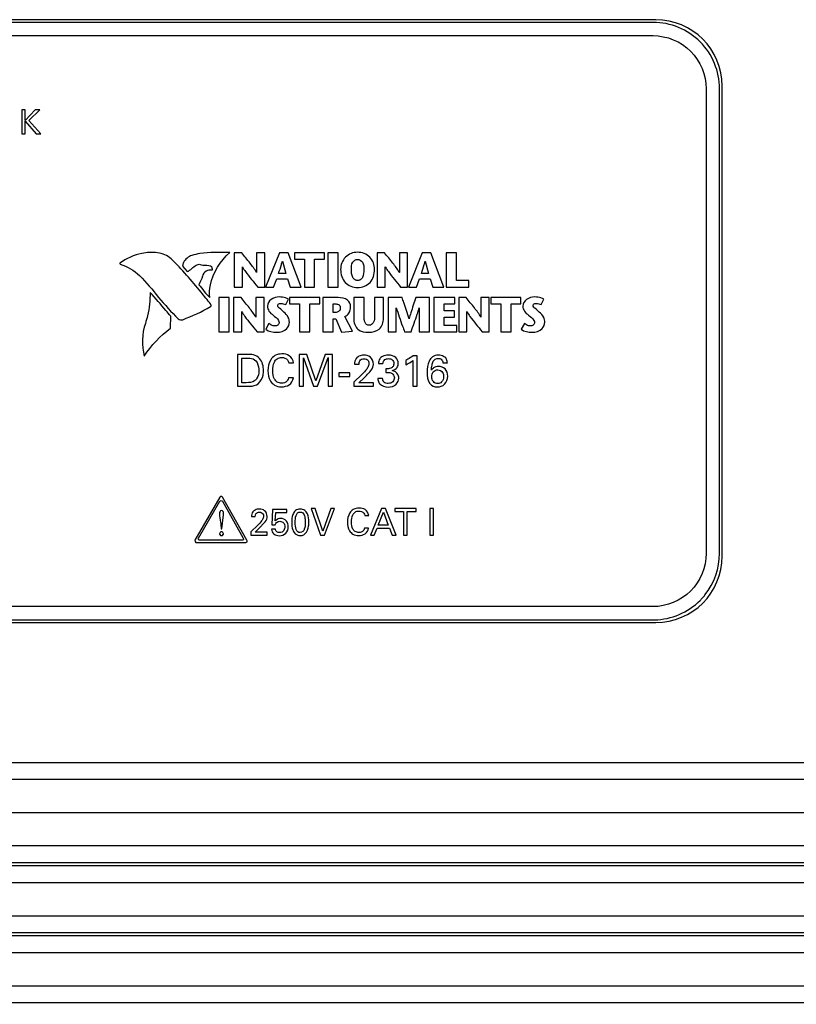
# Model space of a CAD drawing. Header units: inches. Extents: x 0 to 34, y 0 to 22.
# Tile 101 of 124: x 18.4 to 19.9, y 13.2 to 15. Entities that reach past the tile are written whole.
import ezdxf

# ---------------------------------------------------------------- set-up
doc = ezdxf.new("R2010")
doc.units = ezdxf.units.IN
doc.header["$LTSCALE"] = 1.87
doc.header["$MEASUREMENT"] = 0
doc.layers.get('0').update_dxf_attribs({"linetype": 'CONTINUOUS'})
doc.layers.add('02___PRT_ALL_AXES', color=7, linetype='CONTINUOUS')
doc.layers.add('DIMENSIONS', color=7, linetype='CONTINUOUS')
doc.styles.get("Standard").update_dxf_attribs({"font": 'txt', "width": 0.8})
doc.dimstyles.new('DIMSTYLE_1', dxfattribs={"dimtxt": 0.125, "dimasz": 0.18, "dimexe": 0.125, "dimexo": 0.0625, "dimgap": 0.0625, "dimtad": 0, "dimtih": 1, "dimtoh": 1, "dimdec": 3, "dimlfac": 2, "dimzin": 4, "dimdsep": 46, "dimtxsty": 'STANDARD', "dimblk": '_FILLED', "dimblk1": '_FILLED', "dimblk2": '_FILLED', "dimcen": 0.09, "dimadec": 0, "dimazin": 0, "dimtp": 0.001, "dimtm": 0.001, "dimtfac": 1, "dimtdec": 3, "dimtofl": 0, "dimtmove": 0, "dimatfit": 3, "dimldrblk": '_FILLED', "dimfxl": 1, "dimtolj": 1, "dimtzin": 4, "dimarcsym": 0})

# ---------------------------------------------------------------- blocks, each defined once
blk = doc.blocks.new('_FILLED')
at = {"color": 0, "linetype": 'BYBLOCK'}
blk.add_solid([(0, 0), (-1, 0.174), (-1, -0.174)], dxfattribs=at)
blk = doc.blocks.new('*D19')
at = {"layer": 'DIMENSIONS', "color": 2, "linetype": 'CONTINUOUS'}
for p, q in [((17.462, 13.9502), (17.462, 11.4252)), ((22.637, 12.2692), (22.637, 11.4252)), ((17.462, 11.5502), (19.587, 11.5502)), ((22.637, 11.5502), (20.512, 11.5502))]:
    blk.add_line(p, q, dxfattribs=at)
at = {"layer": 'DIMENSIONS', "color": 2, "linetype": 'CONTINUOUS', "xscale": 0.18, "yscale": 0.18, "zscale": 0.18, "rotation": 180}
blk.add_blockref('_FILLED', (17.462, 11.5502), dxfattribs=at)
at = {"layer": 'DIMENSIONS', "color": 2, "linetype": 'CONTINUOUS', "xscale": 0.18, "yscale": 0.18, "zscale": 0.18}
blk.add_blockref('_FILLED', (22.637, 11.5502), dxfattribs=at)
at = {"layer": 'DIMENSIONS', "color": 2, "linetype": 'CONTINUOUS', "insert": (19.9495, 11.6127), "char_height": 0.125, "width": 0.8, "attachment_point": 2, "line_spacing_factor": 0.9}
blk.add_mtext('10.350\\P[262.89]', dxfattribs=at)

msp = doc.modelspace()

# ---------------------------------------------------------------- linework, layer by layer
at = {"color": 7, "linetype": 'CONTINUOUS'}
for p, q in [((19.58705, 15.0377), (17.08705, 15.0377)), ((17.08704, 15.01269), (19.58705, 15.01269)), ((19.68705, 14.91269), (19.68705, 14.03768)), ((19.71205, 14.0377), (19.71205, 14.9127)), ((18.39888, 14.87286), (18.39888, 14.82773)), ((18.40507, 14.87286), (18.39888, 14.87286)), ((18.42389, 14.87286), (18.40507, 14.85311)), ((18.40507, 14.85311), (18.40507, 14.87286)), ((18.41226, 14.85267), (18.43246, 14.87286)), ((18.43246, 14.87286), (18.42389, 14.87286)), ((18.40507, 14.82773), (18.40507, 14.85167)), ((18.40507, 14.85167), (18.42589, 14.82773)), ((18.43464, 14.82773), (18.41226, 14.85267)), ((18.39888, 14.82773), (18.40507, 14.82773)), ((18.42589, 14.82773), (18.43464, 14.82773)), ((18.81275, 14.60377), (18.7987, 14.60377)), ((18.7987, 14.60377), (18.7987, 14.53944)), ((18.85594, 14.60377), (18.84069, 14.60377)), ((18.84069, 14.60377), (18.84069, 14.56664)), ((18.85594, 14.53944), (18.85594, 14.60377)), ((18.8837, 14.60377), (18.85751, 14.53944)), ((18.89997, 14.60377), (18.8837, 14.60377)), ((18.92441, 14.53944), (18.89997, 14.60377)), ((18.96853, 14.60377), (18.91201, 14.60377)), ((18.91201, 14.60377), (18.91201, 14.59173)), ((18.91201, 14.59173), (18.93058, 14.59173)), ((18.93058, 14.59173), (18.93058, 14.53944)), ((18.94996, 14.59173), (18.96853, 14.59173)), ((18.94996, 14.53944), (18.94996, 14.59173)), ((18.96853, 14.59173), (18.96853, 14.60377)), ((18.99416, 14.60377), (18.97479, 14.60377)), ((18.97479, 14.60377), (18.97479, 14.53944)), ((18.99416, 14.53944), (18.99416, 14.60377)), ((19.08157, 14.60377), (19.0675, 14.60377)), ((19.0675, 14.60377), (19.0675, 14.53944)), ((19.12475, 14.60377), (19.10949, 14.60377)), ((19.10949, 14.60377), (19.10949, 14.56664)), ((19.12475, 14.53944), (19.12475, 14.60377)), ((19.15249, 14.60377), (19.12631, 14.53944)), ((19.16875, 14.60377), (19.15249, 14.60377)), ((19.19322, 14.53944), (19.16875, 14.60377)), ((19.21693, 14.60377), (19.19752, 14.60377)), ((19.19752, 14.60377), (19.19752, 14.53944)), ((19.21693, 14.55147), (19.21693, 14.60377)), ((18.70151, 14.57871), (18.71005, 14.56857)), ((18.81395, 14.53944), (18.81395, 14.57739)), ((18.88934, 14.58824), (18.89565, 14.56498)), ((19.08275, 14.53944), (19.08275, 14.57739)), ((19.15813, 14.58824), (19.16442, 14.56498)), ((18.87269, 14.53944), (18.87883, 14.55478)), ((18.87883, 14.55478), (18.89877, 14.55478)), ((18.89565, 14.56498), (18.88214, 14.56498)), ((18.89877, 14.55478), (18.90383, 14.53944)), ((19.14148, 14.53944), (19.14762, 14.55478)), ((19.14762, 14.55478), (19.16756, 14.55478)), ((19.16442, 14.56498), (19.15093, 14.56498)), ((19.16756, 14.55478), (19.17263, 14.53944)), ((18.7987, 14.53944), (18.81395, 14.53944)), ((18.84299, 14.53944), (18.85594, 14.53944)), ((18.85751, 14.53944), (18.87269, 14.53944)), ((18.90383, 14.53944), (18.92441, 14.53944)), ((18.93058, 14.53944), (18.94996, 14.53944)), ((18.97479, 14.53944), (18.99416, 14.53944)), ((19.0675, 14.53944), (19.08275, 14.53944)), ((19.1118, 14.53944), (19.12475, 14.53944)), ((19.12631, 14.53944), (19.14148, 14.53944)), ((19.17263, 14.53944), (19.19322, 14.53944)), ((19.19752, 14.53944), (19.24045, 14.53944)), ((19.24045, 14.55147), (19.21693, 14.55147)), ((19.24045, 14.53944), (19.24045, 14.55147)), ((18.78914, 14.51953), (18.76974, 14.51953)), ((18.76974, 14.51953), (18.76974, 14.45521)), ((18.78914, 14.45521), (18.78914, 14.51953)), ((18.81146, 14.51953), (18.79741, 14.51953)), ((18.79741, 14.51953), (18.79741, 14.45521)), ((18.85465, 14.51953), (18.83941, 14.51953)), ((18.83941, 14.51953), (18.83941, 14.48242)), ((18.85465, 14.45521), (18.85465, 14.51953)), ((18.89556, 14.5062), (18.90052, 14.51631)), ((18.95944, 14.51953), (18.90291, 14.51953)), ((18.90291, 14.51953), (18.90291, 14.50748)), ((18.95944, 14.50748), (18.95944, 14.51953)), ((18.99435, 14.51953), (18.96568, 14.51953)), ((18.96568, 14.51953), (18.96568, 14.45521)), ((19.04288, 14.51953), (19.02347, 14.51953)), ((19.02347, 14.51953), (19.02347, 14.4802)), ((19.04288, 14.48589), (19.04288, 14.51953)), ((19.07964, 14.51953), (19.0629, 14.51953)), ((19.0629, 14.51953), (19.0629, 14.48618)), ((19.07964, 14.48066), (19.07964, 14.51953)), ((19.11455, 14.51953), (19.08827, 14.51953)), ((19.08827, 14.51953), (19.08827, 14.45521)), ((19.16627, 14.51953), (19.14054, 14.51953)), ((19.16627, 14.45521), (19.16627, 14.51953)), ((19.21363, 14.51953), (19.17456, 14.51953)), ((19.17456, 14.51953), (19.17456, 14.45521)), ((19.21363, 14.50748), (19.21363, 14.51953)), ((19.23512, 14.51953), (19.22105, 14.51953)), ((19.22105, 14.51953), (19.22105, 14.45521)), ((19.27832, 14.51953), (19.26304, 14.51953)), ((19.26304, 14.51953), (19.26304, 14.48244)), ((19.27832, 14.45521), (19.27832, 14.51953)), ((19.33832, 14.51953), (19.28182, 14.51953)), ((19.28182, 14.51953), (19.28182, 14.50748)), ((19.33832, 14.50748), (19.33832, 14.51953)), ((19.37628, 14.5062), (19.38124, 14.51631)), ((18.90291, 14.50748), (18.92146, 14.50748)), ((18.92146, 14.50748), (18.92146, 14.45521)), ((18.94086, 14.50748), (18.95944, 14.50748)), ((18.94086, 14.45521), (18.94086, 14.50748)), ((18.98508, 14.50748), (18.99022, 14.50748)), ((18.98508, 14.49168), (18.98508, 14.50748)), ((19.10351, 14.45521), (19.10356, 14.50051)), ((19.14685, 14.50051), (19.1469, 14.45521)), ((19.19392, 14.50748), (19.21363, 14.50748)), ((19.19392, 14.49481), (19.19392, 14.50748)), ((19.28182, 14.50748), (19.30037, 14.50748)), ((19.30037, 14.50748), (19.30037, 14.45521)), ((19.31975, 14.50748), (19.33832, 14.50748)), ((19.31975, 14.45521), (19.31975, 14.50748)), ((18.67883, 14.46164), (18.67913, 14.48433)), ((18.81266, 14.45521), (18.81266, 14.49316)), ((18.99058, 14.49168), (18.98508, 14.49168)), ((18.98508, 14.47956), (18.99012, 14.47956)), ((18.98508, 14.45521), (18.98508, 14.47956)), ((18.99012, 14.47956), (19.00032, 14.4541)), ((19.02109, 14.45621), (19.00686, 14.48378)), ((19.21314, 14.49481), (19.19392, 14.49481)), ((19.19392, 14.48277), (19.21314, 14.48277)), ((19.19392, 14.46724), (19.19392, 14.48277)), ((19.21314, 14.48277), (19.21314, 14.49481)), ((19.23631, 14.45521), (19.23631, 14.49316)), ((18.86404, 14.47065), (18.85816, 14.45998)), ((19.21757, 14.46724), (19.19392, 14.46724)), ((19.21757, 14.45521), (19.21757, 14.46724)), ((19.34475, 14.47065), (19.33888, 14.45998)), ((18.76974, 14.45521), (18.78914, 14.45521)), ((18.79741, 14.45521), (18.81266, 14.45521)), ((18.84171, 14.45521), (18.85465, 14.45521)), ((18.92146, 14.45521), (18.94086, 14.45521)), ((18.96568, 14.45521), (18.98508, 14.45521)), ((19.00032, 14.4541), (19.02109, 14.45621)), ((19.08827, 14.45521), (19.10351, 14.45521)), ((19.11923, 14.45521), (19.13145, 14.45521)), ((19.1469, 14.45521), (19.16627, 14.45521)), ((19.17456, 14.45521), (19.21757, 14.45521)), ((19.22105, 14.45521), (19.23631, 14.45521)), ((19.26536, 14.45521), (19.27832, 14.45521)), ((19.30037, 14.45521), (19.31975, 14.45521)), ((18.82215, 14.41264), (18.80474, 14.41264)), ((18.80474, 14.41264), (18.80474, 14.35251)), ((18.81307, 14.40573), (18.82307, 14.40573)), ((18.81307, 14.35933), (18.81307, 14.40573)), ((18.9354, 14.41264), (18.92066, 14.41264)), ((18.92066, 14.41264), (18.92066, 14.35251)), ((18.92874, 14.35251), (18.92874, 14.40631)), ((18.92874, 14.40631), (18.94773, 14.35251)), ((18.95239, 14.36308), (18.9354, 14.41264)), ((18.9698, 14.41264), (18.95239, 14.36308)), ((18.95564, 14.35251), (18.97538, 14.40664)), ((18.98354, 14.41264), (18.9698, 14.41264)), ((18.97538, 14.40664), (18.97538, 14.35251)), ((18.98354, 14.35251), (18.98354, 14.41264)), ((19.14281, 14.41014), (19.1354, 14.41014)), ((19.14281, 14.35251), (19.14281, 14.41014)), ((18.90114, 14.3964), (18.91005, 14.3964)), ((19.02482, 14.3944), (19.03356, 14.3944)), ((19.06999, 14.39548), (19.0784, 14.39548)), ((19.08365, 14.38549), (19.08365, 14.37874)), ((19.12141, 14.40106), (19.12141, 14.39273)), ((19.13482, 14.40106), (19.13482, 14.35251)), ((19.19122, 14.39648), (19.1998, 14.39648)), ((18.90989, 14.36833), (18.90073, 14.36833)), ((19.01622, 14.37757), (18.99532, 14.37757)), ((18.99532, 14.37757), (18.99532, 14.37125)), ((18.99532, 14.37125), (19.01622, 14.37125)), ((19.01622, 14.37125), (19.01622, 14.37757)), ((19.03906, 14.37491), (19.02399, 14.36008)), ((19.03323, 14.35908), (19.04331, 14.36866)), ((19.0779, 14.36733), (19.06907, 14.36733)), ((18.80474, 14.35251), (18.82165, 14.35251)), ((18.82123, 14.35933), (18.81307, 14.35933)), ((18.92066, 14.35251), (18.92874, 14.35251)), ((18.94773, 14.35251), (18.95564, 14.35251)), ((18.97538, 14.35251), (18.98354, 14.35251)), ((19.02399, 14.36008), (19.02399, 14.35251)), ((19.02399, 14.35251), (19.06064, 14.35251)), ((19.06064, 14.35908), (19.03323, 14.35908)), ((19.06064, 14.35251), (19.06064, 14.35908)), ((19.13482, 14.35251), (19.14281, 14.35251)), ((18.77179, 14.14391), (18.72452, 14.06266)), ((18.73135, 14.06666), (18.7717, 14.136)), ((18.82246, 14.06266), (18.7763, 14.14391)), ((18.7763, 14.13598), (18.81567, 14.06668)), ((18.77502, 14.08417), (18.77814, 14.11075)), ((18.83086, 14.10728), (18.83814, 14.10728)), ((18.87085, 14.1204), (18.8696, 14.0918)), ((18.89786, 14.1204), (18.87085, 14.1204)), ((18.87592, 14.09922), (18.87683, 14.11477)), ((18.87683, 14.11477), (18.89786, 14.11477)), ((18.89786, 14.11477), (18.89786, 14.1204)), ((18.95099, 14.12248), (18.94329, 14.12248)), ((18.94329, 14.12248), (18.96113, 14.07237)), ((18.96522, 14.07965), (18.95099, 14.12248)), ((18.98021, 14.12248), (18.96522, 14.07965)), ((18.96876, 14.07237), (18.98723, 14.12248)), ((18.98723, 14.12248), (18.98021, 14.12248)), ((19.04425, 14.10894), (19.05167, 14.10894)), ((19.07598, 14.12248), (19.05489, 14.07237)), ((19.06967, 14.09104), (19.07939, 14.11561)), ((19.08341, 14.12248), (19.07598, 14.12248)), ((19.07939, 14.11561), (19.08862, 14.09104)), ((19.10368, 14.07237), (19.08341, 14.12248)), ((19.14112, 14.12248), (19.10065, 14.12248)), ((19.10065, 14.12248), (19.10065, 14.11658)), ((19.10065, 14.11658), (19.11745, 14.11658)), ((19.11745, 14.11658), (19.11745, 14.07237)), ((19.12432, 14.11658), (19.14112, 14.11658)), ((19.12432, 14.07237), (19.12432, 14.11658)), ((19.14112, 14.11658), (19.14112, 14.12248)), ((19.17397, 14.12248), (19.16704, 14.12248)), ((19.16704, 14.12248), (19.16704, 14.07237)), ((19.17397, 14.07237), (19.17397, 14.12248)), ((18.77349, 14.09167), (18.77411, 14.08417)), ((18.84273, 14.09104), (18.83016, 14.07869)), ((18.84627, 14.08584), (18.85515, 14.09528)), ((18.8696, 14.0918), (18.87592, 14.0918)), ((19.08862, 14.09104), (19.06967, 14.09104)), ((18.77411, 14.08417), (18.77502, 14.08417)), ((18.83016, 14.07869), (18.83016, 14.07237)), ((18.83016, 14.07237), (18.86071, 14.07237)), ((18.83787, 14.07785), (18.84627, 14.08584)), ((18.86071, 14.07785), (18.83787, 14.07785)), ((18.86071, 14.07237), (18.86071, 14.07785)), ((18.8762, 14.08375), (18.86898, 14.08375)), ((18.96113, 14.07237), (18.96876, 14.07237)), ((19.05153, 14.08555), (19.04389, 14.08555)), ((19.05489, 14.07237), (19.06203, 14.07237)), ((19.06203, 14.07237), (19.06745, 14.08542)), ((19.06745, 14.08542), (19.0907, 14.08542)), ((19.0907, 14.08542), (19.09611, 14.07237)), ((19.09611, 14.07237), (19.10368, 14.07237)), ((19.11745, 14.07237), (19.12432, 14.07237)), ((19.16704, 14.07237), (19.17397, 14.07237)), ((18.7266, 14.05851), (18.82032, 14.05851)), ((18.81332, 14.06266), (18.73365, 14.06266)), ((19.58705, 13.93768), (17.08704, 13.93768)), ((17.08705, 13.9127), (19.58705, 13.9127)), ((14.03705, 13.64421), (22.63705, 13.64421)), ((14.03705, 13.61271), (22.63705, 13.61271)), ((14.08705, 13.55021), (22.58705, 13.55021)), ((14.08705, 13.48771), (22.58705, 13.48771)), ((14.08705, 13.45621), (22.58705, 13.45621)), ((22.58705, 13.44971), (14.08705, 13.44971)), ((14.08705, 13.41821), (22.58705, 13.41821)), ((14.08705, 13.35571), (22.58705, 13.35571)), ((14.08705, 13.32421), (22.58705, 13.32421)), ((22.58705, 13.31771), (14.08705, 13.31771)), ((14.08705, 13.28621), (22.58705, 13.28621)), ((14.08705, 13.22371), (22.58705, 13.22371)), ((14.08705, 13.19221), (22.58705, 13.19221))]:
    msp.add_line(p, q, dxfattribs=at)
for centre, radius, start, end in [((19.58705, 14.9127), 0.125, 359.99888, 90.00112), ((18.77404, 14.14263), 0.00259, 29.60451, 150.39549), ((18.72874, 14.06218), 0.00425, 173.57348, 239.80589), ((18.82032, 14.06113), 0.00263, 270, 35.37497), ((19.59027, 14.0342), 0.12026, 318.26174, 321.69039), ((19.58704, 14.028), 0.1153, 270.00191, 271.4831)]:
    msp.add_arc(centre, radius, start, end, dxfattribs=at)
for points in [[(19.58705, 15.01269), (19.61255, 15.01269), (19.66555, 14.99119), (19.68705, 14.93818), (19.68705, 14.91269)], [(18.62467, 14.6025), (18.60992, 14.5998), (18.5958, 14.59303), (18.58342, 14.58456)], [(18.58342, 14.58456), (18.5828, 14.58415), (18.5834, 14.58265), (18.58412, 14.58242)], [(18.58412, 14.58242), (18.5975, 14.57826), (18.61028, 14.57077), (18.62026, 14.56092)], [(18.71005, 14.56857), (18.71674, 14.57062), (18.72097, 14.5775), (18.72721, 14.58067)], [(18.72721, 14.58067), (18.72939, 14.5818), (18.73215, 14.58295), (18.73444, 14.58207)], [(18.62026, 14.56092), (18.64616, 14.5354), (18.66629, 14.50426), (18.69321, 14.47981)], [(18.73881, 14.55984), (18.73731, 14.55419), (18.73456, 14.54893), (18.73188, 14.54374)], [(18.73188, 14.54374), (18.73913, 14.53592), (18.74462, 14.52635), (18.75289, 14.5196)], [(18.7016, 14.47794), (18.71975, 14.48462), (18.73734, 14.49296), (18.75415, 14.50253)], [(18.75415, 14.50253), (18.75558, 14.50333), (18.75514, 14.50617), (18.75412, 14.50746)], [(18.88609, 14.50859), (18.88935, 14.50859), (18.89277, 14.50789), (18.89556, 14.5062)], [(19.3668, 14.50859), (19.37006, 14.50859), (19.3735, 14.50789), (19.37628, 14.5062)], [(18.69321, 14.47981), (18.69532, 14.47787), (18.69892, 14.47694), (18.7016, 14.47794)], [(18.63132, 14.47098), (18.62436, 14.45149), (18.62461, 14.42907), (18.62934, 14.40892)], [(18.62934, 14.40892), (18.64178, 14.42956), (18.65919, 14.44767), (18.67883, 14.46164)], [(18.85816, 14.45998), (18.86363, 14.45559), (18.87136, 14.4541), (18.87837, 14.4541)], [(19.33888, 14.45998), (19.34435, 14.45559), (19.35207, 14.4541), (19.35909, 14.4541)], [(18.8538, 14.38207), (18.8538, 14.39004), (18.85156, 14.39875), (18.84638, 14.40481)], [(19.12141, 14.39273), (19.12617, 14.39497), (19.13078, 14.39769), (19.13482, 14.40106)], [(19.04798, 14.38482), (19.04534, 14.38125), (19.04225, 14.37801), (19.03906, 14.37491)], [(19.08365, 14.37874), (19.08632, 14.37882), (19.08902, 14.37883), (19.09164, 14.37832)], [(19.16157, 14.37874), (19.16157, 14.37145), (19.16244, 14.36334), (19.16682, 14.3575)], [(18.83698, 14.36267), (18.83269, 14.35945), (18.8266, 14.35933), (18.82123, 14.35933)], [(18.89781, 14.362), (18.8954, 14.35952), (18.89152, 14.35842), (18.88806, 14.35842)], [(19.07249, 14.35709), (19.07617, 14.35282), (19.08267, 14.35109), (19.08831, 14.35109)], [(19.16682, 14.3575), (19.16998, 14.3534), (19.17588, 14.35126), (19.18106, 14.35126)], [(18.77453, 14.11887), (18.77225, 14.11887), (18.77092, 14.11533), (18.77092, 14.11304)], [(18.85015, 14.0993), (18.84796, 14.09632), (18.84538, 14.09362), (18.84273, 14.09104)], [(18.87592, 14.0918), (18.87638, 14.09327), (18.87706, 14.09474), (18.87814, 14.09583)], [(18.87814, 14.09583), (18.87977, 14.09746), (18.88229, 14.09833), (18.8846, 14.09833)], [(18.7746, 14.07861), (18.77285, 14.07861), (18.77092, 14.07661), (18.77092, 14.07486)], [(18.77841, 14.07486), (18.77841, 14.07664), (18.77638, 14.07861), (18.7746, 14.07861)], [(19.04147, 14.08028), (19.03946, 14.07821), (19.03623, 14.07729), (19.03335, 14.07729)], [(19.68705, 14.03768), (19.68705, 14.01219), (19.66555, 13.95918), (19.61255, 13.93768), (19.58705, 13.93768)], [(19.68463, 13.95966), (19.70219, 13.98188), (19.71205, 14.01028), (19.71205, 14.0377)]]:
    msp.add_open_spline(points, degree=3, dxfattribs=at)
for points, knots in [([(18.68, 14.59226), (18.67319, 14.59882), (18.65379, 14.60656), (18.63436, 14.60426), (18.62467, 14.6025)], [0, 0, 0, 0, 0.4895815, 1, 1, 1, 1]), ([(18.75412, 14.50746), (18.74817, 14.51492), (18.72477, 14.54427), (18.70017, 14.57282), (18.68, 14.59226)], [0, 0, 0, 0, 0.2540812, 1, 1, 1, 1]), ([(18.71895, 14.59896), (18.71234, 14.59708), (18.70405, 14.59016), (18.70165, 14.58107), (18.70151, 14.57871)], [0, 0, 0, 0, 0.7433274, 1, 1, 1, 1]), ([(18.79006, 14.60422), (18.77126, 14.60406), (18.74712, 14.60572), (18.7238, 14.60033), (18.71895, 14.59896)], [0, 0, 0, 0, 0.7886551, 1, 1, 1, 1]), ([(18.75289, 14.5196), (18.75186, 14.52744), (18.75338, 14.55947), (18.77244, 14.58845), (18.79006, 14.60422)], [0, 0, 0, 0, 0.2505488, 1, 1, 1, 1]), ([(18.84067, 14.56663), (18.84062, 14.56672), (18.83729, 14.57309), (18.82763, 14.58538), (18.81801, 14.59733), (18.81275, 14.60377)], [0, 0, 0, 0, 0.006884, 0.4635692, 1, 1, 1, 1]), ([(19.03084, 14.60487), (19.02257, 14.60487), (19.00516, 14.59802), (18.99886, 14.58058), (18.99886, 14.57233)], [0, 0, 0, 0, 0.5007273, 1, 1, 1, 1]), ([(19.01908, 14.57233), (19.01908, 14.57703), (19.01915, 14.58596), (19.02736, 14.59146), (19.03084, 14.59146)], [0, 0, 0, 0, 0.5751165, 1, 1, 1, 1]), ([(19.06281, 14.57233), (19.06281, 14.58058), (19.0565, 14.59802), (19.03911, 14.60487), (19.03084, 14.60487)], [0, 0, 0, 0, 0.4993794, 1, 1, 1, 1]), ([(19.03084, 14.59146), (19.03431, 14.59146), (19.04252, 14.58595), (19.0426, 14.57703), (19.0426, 14.57233)], [0, 0, 0, 0, 0.4247485, 1, 1, 1, 1]), ([(19.10946, 14.56663), (19.10942, 14.56672), (19.10608, 14.57309), (19.09643, 14.58537), (19.08681, 14.59733), (19.08157, 14.60377)], [0, 0, 0, 0, 0.0068821, 0.463689, 1, 1, 1, 1]), ([(18.73444, 14.58207), (18.73616, 14.5814), (18.74262, 14.57971), (18.74944, 14.58071), (18.75405, 14.57946)], [0, 0, 0, 0, 0.2784841, 1, 1, 1, 1]), ([(18.75701, 14.57144), (18.75313, 14.57155), (18.74466, 14.57108), (18.73979, 14.5636), (18.73881, 14.55984)], [0, 0, 0, 0, 0.4995576, 1, 1, 1, 1]), ([(18.75405, 14.57946), (18.75567, 14.57903), (18.75672, 14.57551), (18.75696, 14.57353), (18.75739, 14.57142), (18.75701, 14.57144)], [0, 0, 0, 0, 0.5680339, 0.8684091, 1, 1, 1, 1]), ([(18.81397, 14.5774), (18.81402, 14.57731), (18.81582, 14.57418), (18.82481, 14.56099), (18.83512, 14.54895), (18.84299, 14.53944)], [0, 0, 0, 0, 0.0070655, 0.2259309, 1, 1, 1, 1]), ([(18.88214, 14.56498), (18.88388, 14.57051), (18.88646, 14.57811), (18.88867, 14.58591), (18.88928, 14.58815), (18.8893, 14.58824)], [0, 0, 0, 0, 0.7148124, 0.9877758, 1, 1, 1, 1]), ([(18.99886, 14.57233), (18.99886, 14.56377), (19.00411, 14.54536), (19.02238, 14.53834), (19.03084, 14.53834)], [0, 0, 0, 0, 0.5029556, 1, 1, 1, 1]), ([(19.03084, 14.55176), (19.02894, 14.55176), (19.02499, 14.5527), (19.0194, 14.56002), (19.01908, 14.56731), (19.01908, 14.57233)], [0, 0, 0, 0, 0.2161118, 0.4279382, 1, 1, 1, 1]), ([(19.03084, 14.53834), (19.03929, 14.53834), (19.05755, 14.54537), (19.06281, 14.56377), (19.06281, 14.57233)], [0, 0, 0, 0, 0.4969364, 1, 1, 1, 1]), ([(19.0426, 14.57233), (19.0426, 14.56731), (19.04226, 14.56002), (19.03668, 14.5527), (19.03273, 14.55176), (19.03084, 14.55176)], [0, 0, 0, 0, 0.5723232, 0.7842479, 1, 1, 1, 1]), ([(19.08277, 14.5774), (19.08282, 14.57731), (19.08462, 14.57418), (19.09363, 14.56099), (19.10394, 14.54895), (19.1118, 14.53944)], [0, 0, 0, 0, 0.0070331, 0.2259608, 1, 1, 1, 1]), ([(19.15093, 14.56498), (19.15266, 14.57051), (19.15523, 14.57811), (19.15746, 14.58591), (19.15806, 14.58815), (19.15809, 14.58824)], [0, 0, 0, 0, 0.714743, 0.9877736, 1, 1, 1, 1]), ([(18.64049, 14.52937), (18.63981, 14.51465), (18.63854, 14.49474), (18.63301, 14.47571), (18.63132, 14.47098)], [0, 0, 0, 0, 0.745873, 1, 1, 1, 1]), ([(18.67913, 14.48433), (18.67609, 14.48808), (18.66343, 14.50327), (18.65029, 14.51807), (18.64049, 14.52937)], [0, 0, 0, 0, 0.2436935, 1, 1, 1, 1]), ([(18.83938, 14.4824), (18.83933, 14.4825), (18.836, 14.48886), (18.82634, 14.50114), (18.81672, 14.51309), (18.81146, 14.51953)], [0, 0, 0, 0, 0.0068568, 0.4635419, 1, 1, 1, 1]), ([(18.8837, 14.52063), (18.8782, 14.52063), (18.86737, 14.51832), (18.86119, 14.50808), (18.86119, 14.50335)], [0, 0, 0, 0, 0.5380156, 1, 1, 1, 1]), ([(18.90052, 14.51631), (18.89721, 14.51838), (18.89144, 14.5201), (18.88564, 14.52063), (18.8837, 14.52063)], [0, 0, 0, 0, 0.6685992, 1, 1, 1, 1]), ([(19.01768, 14.50234), (19.01768, 14.50698), (19.01224, 14.51822), (19.00034, 14.51953), (18.99435, 14.51953)], [0, 0, 0, 0, 0.4365045, 1, 1, 1, 1]), ([(19.12776, 14.47964), (19.12482, 14.48996), (19.12039, 14.50326), (19.11566, 14.51644), (19.11455, 14.51953)], [0, 0, 0, 0, 0.7659595, 1, 1, 1, 1]), ([(19.14054, 14.51953), (19.13727, 14.50996), (19.13271, 14.49686), (19.12883, 14.48345), (19.12782, 14.47973), (19.12779, 14.47964)], [0, 0, 0, 0, 0.7240982, 0.9929287, 1, 1, 1, 1]), ([(19.26302, 14.48242), (19.26297, 14.48251), (19.25964, 14.48887), (19.24998, 14.50114), (19.24036, 14.51308), (19.23512, 14.51953)], [0, 0, 0, 0, 0.0063661, 0.4634674, 1, 1, 1, 1]), ([(19.36442, 14.52063), (19.35891, 14.52063), (19.34809, 14.51832), (19.3419, 14.50808), (19.3419, 14.50335)], [0, 0, 0, 0, 0.5378974, 1, 1, 1, 1]), ([(19.38124, 14.51631), (19.37793, 14.51838), (19.37215, 14.5201), (19.36635, 14.52063), (19.36442, 14.52063)], [0, 0, 0, 0, 0.6685892, 1, 1, 1, 1]), ([(18.86119, 14.50335), (18.86119, 14.5001), (18.86337, 14.49292), (18.86907, 14.48861), (18.87185, 14.48618)], [0, 0, 0, 0, 0.4682909, 1, 1, 1, 1]), ([(18.88041, 14.50464), (18.88041, 14.50625), (18.88284, 14.50848), (18.88526, 14.50859), (18.88609, 14.50859)], [0, 0, 0, 0, 0.6597718, 1, 1, 1, 1]), ([(18.89207, 14.49233), (18.88945, 14.49477), (18.8852, 14.49796), (18.88041, 14.50251), (18.88041, 14.50464)], [0, 0, 0, 0, 0.6279036, 1, 1, 1, 1]), ([(18.99022, 14.50748), (18.99215, 14.50748), (18.99689, 14.50673), (18.9983, 14.50185), (18.9983, 14.49958)], [0, 0, 0, 0, 0.4607254, 1, 1, 1, 1]), ([(18.9983, 14.49958), (18.9983, 14.49772), (18.99689, 14.49356), (18.9927, 14.49168), (18.99058, 14.49168)], [0, 0, 0, 0, 0.4683723, 1, 1, 1, 1]), ([(19.00686, 14.48378), (19.0099, 14.48528), (19.01598, 14.4904), (19.01768, 14.49825), (19.01768, 14.50234)], [0, 0, 0, 0, 0.4528991, 1, 1, 1, 1]), ([(19.10361, 14.50053), (19.10712, 14.48883), (19.11234, 14.47371), (19.11792, 14.45874), (19.11923, 14.45521)], [0, 0, 0, 0, 0.7642321, 1, 1, 1, 1]), ([(19.13145, 14.45521), (19.13545, 14.46611), (19.14082, 14.48103), (19.14554, 14.49627), (19.14677, 14.50043), (19.1468, 14.50053)], [0, 0, 0, 0, 0.7277898, 0.9936053, 1, 1, 1, 1]), ([(19.3419, 14.50335), (19.3419, 14.5001), (19.34408, 14.49292), (19.34978, 14.48861), (19.35256, 14.48618)], [0, 0, 0, 0, 0.4682879, 1, 1, 1, 1]), ([(19.36112, 14.50464), (19.36112, 14.50625), (19.36356, 14.50848), (19.36597, 14.50859), (19.3668, 14.50859)], [0, 0, 0, 0, 0.6604384, 1, 1, 1, 1]), ([(19.37277, 14.49233), (19.37015, 14.49477), (19.36591, 14.49796), (19.36112, 14.50251), (19.36112, 14.50464)], [0, 0, 0, 0, 0.6277471, 1, 1, 1, 1]), ([(18.81268, 14.49317), (18.81274, 14.49307), (18.81453, 14.48995), (18.82353, 14.47676), (18.83384, 14.46472), (18.84171, 14.45521)], [0, 0, 0, 0, 0.0070346, 0.22573, 1, 1, 1, 1]), ([(18.87185, 14.48618), (18.8754, 14.48309), (18.88103, 14.48002), (18.88315, 14.47411), (18.88315, 14.47284)], [0, 0, 0, 0, 0.7884087, 1, 1, 1, 1]), ([(18.90237, 14.47303), (18.90237, 14.4762), (18.90078, 14.48389), (18.89523, 14.48938), (18.89207, 14.49233)], [0, 0, 0, 0, 0.422517, 1, 1, 1, 1]), ([(19.02347, 14.4802), (19.02347, 14.47294), (19.02858, 14.45664), (19.04481, 14.4541), (19.05188, 14.4541)], [0, 0, 0, 0, 0.5069978, 1, 1, 1, 1]), ([(19.0528, 14.46751), (19.05108, 14.46751), (19.04758, 14.46814), (19.04419, 14.47262), (19.04304, 14.47873), (19.04288, 14.4833), (19.04288, 14.48589)], [0, 0, 0, 0, 0.2184469, 0.4179991, 0.6708844, 1, 1, 1, 1]), ([(19.05188, 14.4541), (19.05865, 14.4541), (19.0743, 14.45746), (19.07964, 14.47328), (19.07964, 14.48066)], [0, 0, 0, 0, 0.4788099, 1, 1, 1, 1]), ([(19.0629, 14.48618), (19.0629, 14.48145), (19.06305, 14.47319), (19.05575, 14.46751), (19.0528, 14.46751)], [0, 0, 0, 0, 0.6156243, 1, 1, 1, 1]), ([(19.23633, 14.49317), (19.23639, 14.49307), (19.23818, 14.48995), (19.24718, 14.47676), (19.25749, 14.46472), (19.26536, 14.45521)], [0, 0, 0, 0, 0.0070635, 0.2256874, 1, 1, 1, 1]), ([(19.35256, 14.48618), (19.35611, 14.48308), (19.36175, 14.48002), (19.36387, 14.47411), (19.36387, 14.47284)], [0, 0, 0, 0, 0.7884383, 1, 1, 1, 1]), ([(19.38308, 14.47303), (19.38308, 14.4762), (19.38149, 14.4839), (19.37594, 14.48938), (19.37277, 14.49233)], [0, 0, 0, 0, 0.4222973, 1, 1, 1, 1]), ([(18.87508, 14.46614), (18.87397, 14.46614), (18.86993, 14.46664), (18.86635, 14.46886), (18.86404, 14.47065)], [0, 0, 0, 0, 0.2737858, 1, 1, 1, 1]), ([(18.88315, 14.47284), (18.88315, 14.47092), (18.88108, 14.46689), (18.87698, 14.46614), (18.87508, 14.46614)], [0, 0, 0, 0, 0.5026685, 1, 1, 1, 1]), ([(18.87837, 14.4541), (18.88523, 14.4541), (18.89747, 14.45757), (18.90237, 14.46885), (18.90237, 14.47303)], [0, 0, 0, 0, 0.6213458, 1, 1, 1, 1]), ([(19.35579, 14.46614), (19.35469, 14.46614), (19.35064, 14.46665), (19.34707, 14.46886), (19.34475, 14.47065)], [0, 0, 0, 0, 0.2731764, 1, 1, 1, 1]), ([(19.36387, 14.47284), (19.36387, 14.47092), (19.3618, 14.46689), (19.35769, 14.46614), (19.35579, 14.46614)], [0, 0, 0, 0, 0.5025114, 1, 1, 1, 1]), ([(19.35909, 14.4541), (19.36595, 14.4541), (19.37819, 14.45757), (19.38308, 14.46885), (19.38308, 14.47303)], [0, 0, 0, 0, 0.6213458, 1, 1, 1, 1]), ([(18.84638, 14.40481), (18.84348, 14.40823), (18.83518, 14.41276), (18.82638, 14.41264), (18.82215, 14.41264)], [0, 0, 0, 0, 0.5147945, 1, 1, 1, 1]), ([(18.82307, 14.40573), (18.82475, 14.40573), (18.83039, 14.40567), (18.83637, 14.40346), (18.83906, 14.40048)], [0, 0, 0, 0, 0.2956965, 1, 1, 1, 1]), ([(18.88848, 14.41347), (18.88397, 14.41347), (18.87534, 14.41181), (18.86418, 14.40038), (18.86216, 14.38896), (18.86216, 14.38191)], [0, 0, 0, 0, 0.294186, 0.5393658, 1, 1, 1, 1]), ([(18.87108, 14.38199), (18.87108, 14.38747), (18.87193, 14.396), (18.87905, 14.40537), (18.8851, 14.40681), (18.88815, 14.40681)], [0, 0, 0, 0, 0.4889262, 0.7289185, 1, 1, 1, 1]), ([(18.88815, 14.40681), (18.89201, 14.40681), (18.89899, 14.40467), (18.9008, 14.39851), (18.90114, 14.3964)], [0, 0, 0, 0, 0.6439753, 1, 1, 1, 1]), ([(18.91005, 14.3964), (18.90963, 14.40166), (18.90373, 14.41184), (18.89314, 14.41347), (18.88848, 14.41347)], [0, 0, 0, 0, 0.5308828, 1, 1, 1, 1]), ([(19.03015, 14.40706), (19.0273, 14.40458), (19.02504, 14.39987), (19.02485, 14.39526), (19.02482, 14.3944)], [0, 0, 0, 0, 0.815316, 1, 1, 1, 1]), ([(19.04265, 14.41122), (19.03945, 14.41122), (19.03484, 14.41037), (19.03111, 14.40787), (19.03015, 14.40706)], [0, 0, 0, 0, 0.7186052, 1, 1, 1, 1]), ([(19.03356, 14.3944), (19.03356, 14.39639), (19.0341, 14.40184), (19.03991, 14.40448), (19.04298, 14.40448)], [0, 0, 0, 0, 0.3939655, 1, 1, 1, 1]), ([(19.06047, 14.3944), (19.06047, 14.39913), (19.05675, 14.40908), (19.04691, 14.41122), (19.04265, 14.41122)], [0, 0, 0, 0, 0.5257544, 1, 1, 1, 1]), ([(19.04298, 14.40448), (19.04582, 14.40448), (19.0513, 14.40226), (19.05222, 14.39705), (19.05222, 14.39506)], [0, 0, 0, 0, 0.5883634, 1, 1, 1, 1]), ([(19.08865, 14.41122), (19.08492, 14.41122), (19.07861, 14.41009), (19.07142, 14.40398), (19.07009, 14.39843), (19.06999, 14.39548)], [0, 0, 0, 0, 0.4118083, 0.6737264, 1, 1, 1, 1]), ([(19.0784, 14.39548), (19.07869, 14.3982), (19.08123, 14.40347), (19.08661, 14.40456), (19.0889, 14.40456)], [0, 0, 0, 0, 0.5454046, 1, 1, 1, 1]), ([(19.10746, 14.39565), (19.10746, 14.39957), (19.1034, 14.4089), (19.09362, 14.41122), (19.08865, 14.41122)], [0, 0, 0, 0, 0.4409552, 1, 1, 1, 1]), ([(19.0889, 14.40456), (19.09141, 14.40456), (19.09705, 14.40362), (19.09906, 14.398), (19.09906, 14.39548)], [0, 0, 0, 0, 0.4989569, 1, 1, 1, 1]), ([(19.1354, 14.41014), (19.13232, 14.40753), (19.12762, 14.40449), (19.12276, 14.40177), (19.12141, 14.40106)], [0, 0, 0, 0, 0.7251043, 1, 1, 1, 1]), ([(19.18289, 14.41131), (19.17905, 14.41131), (19.17131, 14.40924), (19.16265, 14.39683), (19.16157, 14.38586), (19.16157, 14.37874)], [0, 0, 0, 0, 0.2656468, 0.5075524, 1, 1, 1, 1]), ([(19.16973, 14.38257), (19.1699, 14.38592), (19.17044, 14.39172), (19.17254, 14.39921), (19.17671, 14.40424), (19.18062, 14.40506), (19.18248, 14.40506)], [0, 0, 0, 0, 0.350582, 0.6091946, 0.8056557, 1, 1, 1, 1]), ([(19.18248, 14.40506), (19.18447, 14.40506), (19.18931, 14.40394), (19.19119, 14.39897), (19.19122, 14.39648)], [0, 0, 0, 0, 0.4448041, 1, 1, 1, 1]), ([(19.19672, 14.40581), (19.19445, 14.40827), (19.18964, 14.41084), (19.18459, 14.41131), (19.18289, 14.41131)], [0, 0, 0, 0, 0.6629991, 1, 1, 1, 1]), ([(19.1998, 14.39648), (19.19971, 14.39878), (19.19928, 14.40222), (19.19739, 14.40503), (19.19672, 14.40581)], [0, 0, 0, 0, 0.6901674, 1, 1, 1, 1]), ([(18.83906, 14.40048), (18.84281, 14.39634), (18.84463, 14.38927), (18.84489, 14.38274), (18.84489, 14.38174)], [0, 0, 0, 0, 0.8479838, 1, 1, 1, 1]), ([(19.05222, 14.39506), (19.05222, 14.39257), (19.05084, 14.38886), (19.04871, 14.38583), (19.04798, 14.38482)], [0, 0, 0, 0, 0.6670938, 1, 1, 1, 1]), ([(19.05397, 14.37999), (19.05673, 14.38348), (19.06036, 14.38811), (19.06047, 14.3935), (19.06047, 14.3944)], [0, 0, 0, 0, 0.8322314, 1, 1, 1, 1]), ([(19.09906, 14.39548), (19.09906, 14.39355), (19.09814, 14.38972), (19.09221, 14.38548), (19.08695, 14.3852), (19.08365, 14.38549)], [0, 0, 0, 0, 0.2789164, 0.5211555, 1, 1, 1, 1]), ([(19.09598, 14.38207), (19.09948, 14.38286), (19.10561, 14.38637), (19.10746, 14.39292), (19.10746, 14.39565)], [0, 0, 0, 0, 0.5680381, 1, 1, 1, 1]), ([(19.18314, 14.3899), (19.17996, 14.3899), (19.17431, 14.38858), (19.17092, 14.3843), (19.16973, 14.38257)], [0, 0, 0, 0, 0.6024554, 1, 1, 1, 1]), ([(19.20055, 14.37141), (19.20055, 14.37634), (19.19752, 14.38657), (19.18751, 14.3899), (19.18314, 14.3899)], [0, 0, 0, 0, 0.5301796, 1, 1, 1, 1]), ([(18.84489, 14.38174), (18.84489, 14.37688), (18.84362, 14.36939), (18.83875, 14.364), (18.83698, 14.36267)], [0, 0, 0, 0, 0.6870238, 1, 1, 1, 1]), ([(18.84381, 14.35742), (18.84856, 14.36122), (18.85299, 14.37014), (18.8538, 14.37912), (18.8538, 14.38207)], [0, 0, 0, 0, 0.6730406, 1, 1, 1, 1]), ([(18.86216, 14.38191), (18.86216, 14.37521), (18.86392, 14.36432), (18.87457, 14.35318), (18.88299, 14.35159), (18.8874, 14.35159)], [0, 0, 0, 0, 0.4544908, 0.7004659, 1, 1, 1, 1]), ([(18.88806, 14.35842), (18.88516, 14.35842), (18.87948, 14.35953), (18.87189, 14.36805), (18.87108, 14.37653), (18.87108, 14.38199)], [0, 0, 0, 0, 0.2669531, 0.4978045, 1, 1, 1, 1]), ([(18.8874, 14.35159), (18.89246, 14.35159), (18.9031, 14.35352), (18.90936, 14.36335), (18.90989, 14.36833)], [0, 0, 0, 0, 0.5024915, 1, 1, 1, 1]), ([(18.90073, 14.36833), (18.90045, 14.36675), (18.89974, 14.36443), (18.89831, 14.36254), (18.89781, 14.362)], [0, 0, 0, 0, 0.6849343, 1, 1, 1, 1]), ([(19.04331, 14.36866), (19.04622, 14.37157), (19.04977, 14.37535), (19.0533, 14.37915), (19.05397, 14.37999)], [0, 0, 0, 0, 0.7929731, 1, 1, 1, 1]), ([(19.06907, 14.36733), (19.06916, 14.3648), (19.06963, 14.361), (19.07174, 14.35793), (19.07249, 14.35709)], [0, 0, 0, 0, 0.6915145, 1, 1, 1, 1]), ([(19.08848, 14.35792), (19.08568, 14.35792), (19.0798, 14.35918), (19.07787, 14.36491), (19.0779, 14.36733)], [0, 0, 0, 0, 0.5368706, 1, 1, 1, 1]), ([(19.08831, 14.35109), (19.09364, 14.35109), (19.10398, 14.35403), (19.1083, 14.3639), (19.1083, 14.36808)], [0, 0, 0, 0, 0.5602078, 1, 1, 1, 1]), ([(19.09997, 14.36816), (19.09997, 14.36565), (19.09785, 14.35963), (19.09159, 14.35792), (19.08848, 14.35792)], [0, 0, 0, 0, 0.4463675, 1, 1, 1, 1]), ([(19.09164, 14.37832), (19.09378, 14.37786), (19.09833, 14.37564), (19.09997, 14.37066), (19.09997, 14.36816)], [0, 0, 0, 0, 0.4674243, 1, 1, 1, 1]), ([(19.1083, 14.36808), (19.1083, 14.3704), (19.10706, 14.37725), (19.10026, 14.38147), (19.09598, 14.38207)], [0, 0, 0, 0, 0.3488513, 1, 1, 1, 1]), ([(19.17032, 14.37058), (19.17032, 14.3737), (19.17192, 14.38049), (19.17864, 14.38349), (19.18181, 14.38349)], [0, 0, 0, 0, 0.4957368, 1, 1, 1, 1]), ([(19.18139, 14.35758), (19.17847, 14.35758), (19.17203, 14.36065), (19.17032, 14.3673), (19.17032, 14.37058)], [0, 0, 0, 0, 0.4712554, 1, 1, 1, 1]), ([(19.18106, 14.35126), (19.18585, 14.35126), (19.19676, 14.35488), (19.20055, 14.36599), (19.20055, 14.37141)], [0, 0, 0, 0, 0.4692299, 1, 1, 1, 1]), ([(19.19256, 14.37066), (19.19256, 14.36709), (19.19072, 14.36013), (19.18409, 14.35758), (19.18139, 14.35758)], [0, 0, 0, 0, 0.5693445, 1, 1, 1, 1]), ([(19.18181, 14.38349), (19.18521, 14.38349), (19.19188, 14.37994), (19.19256, 14.37338), (19.19256, 14.37066)], [0, 0, 0, 0, 0.5563325, 1, 1, 1, 1]), ([(18.82165, 14.35251), (18.82377, 14.35251), (18.83129, 14.35243), (18.83957, 14.3539), (18.84381, 14.35742)], [0, 0, 0, 0, 0.2777936, 1, 1, 1, 1]), ([(18.7717, 14.136), (18.77217, 14.13682), (18.77401, 14.13849), (18.77583, 14.13681), (18.7763, 14.13598)], [0, 0, 0, 0, 0.4997063, 1, 1, 1, 1]), ([(18.77092, 14.11304), (18.77092, 14.10753), (18.77249, 14.10044), (18.77334, 14.09332), (18.77349, 14.09167)], [0, 0, 0, 0, 0.7685083, 1, 1, 1, 1]), ([(18.77814, 14.11075), (18.77837, 14.11266), (18.77902, 14.1162), (18.77588, 14.11887), (18.77453, 14.11887)], [0, 0, 0, 0, 0.5889051, 1, 1, 1, 1]), ([(18.8353, 14.11783), (18.83292, 14.11577), (18.83104, 14.11184), (18.83088, 14.10799), (18.83086, 14.10728)], [0, 0, 0, 0, 0.8152977, 1, 1, 1, 1]), ([(18.84571, 14.1213), (18.84305, 14.1213), (18.83921, 14.12059), (18.8361, 14.11851), (18.8353, 14.11783)], [0, 0, 0, 0, 0.7185758, 1, 1, 1, 1]), ([(18.83814, 14.10728), (18.83814, 14.10894), (18.83859, 14.11348), (18.84343, 14.11568), (18.84599, 14.11568)], [0, 0, 0, 0, 0.3939024, 1, 1, 1, 1]), ([(18.86056, 14.10728), (18.86056, 14.11122), (18.85747, 14.11951), (18.84927, 14.1213), (18.84571, 14.1213)], [0, 0, 0, 0, 0.5257281, 1, 1, 1, 1]), ([(18.84599, 14.11568), (18.84836, 14.11568), (18.85293, 14.11383), (18.85369, 14.10949), (18.85369, 14.10784)], [0, 0, 0, 0, 0.5884895, 1, 1, 1, 1]), ([(18.85369, 14.10784), (18.85369, 14.10576), (18.85254, 14.10266), (18.85076, 14.10014), (18.85015, 14.0993)], [0, 0, 0, 0, 0.6672102, 1, 1, 1, 1]), ([(18.85515, 14.09528), (18.85745, 14.09818), (18.86047, 14.10204), (18.86056, 14.10653), (18.86056, 14.10728)], [0, 0, 0, 0, 0.8322845, 1, 1, 1, 1]), ([(18.92287, 14.12137), (18.91972, 14.12137), (18.91334, 14.11944), (18.90738, 14.10926), (18.90676, 14.10104), (18.90676, 14.09583)], [0, 0, 0, 0, 0.2805874, 0.5356575, 1, 1, 1, 1]), ([(18.91343, 14.09617), (18.91343, 14.10055), (18.91363, 14.10687), (18.91733, 14.11443), (18.92115, 14.11581), (18.92294, 14.11581)], [0, 0, 0, 0, 0.5468066, 0.7771113, 1, 1, 1, 1]), ([(18.93897, 14.09694), (18.93897, 14.10221), (18.93833, 14.11041), (18.93182, 14.11985), (18.92585, 14.12137), (18.92287, 14.12137)], [0, 0, 0, 0, 0.4837168, 0.7265482, 1, 1, 1, 1]), ([(18.92294, 14.11581), (18.92452, 14.11581), (18.92792, 14.11484), (18.93083, 14.11001), (18.93205, 14.10372), (18.93223, 14.09895), (18.93223, 14.09631)], [0, 0, 0, 0, 0.1984531, 0.4039499, 0.6689677, 1, 1, 1, 1]), ([(19.03369, 14.12317), (19.02994, 14.12317), (19.02275, 14.12179), (19.01344, 14.11226), (19.01176, 14.10274), (19.01176, 14.09686)], [0, 0, 0, 0, 0.2941429, 0.5392855, 1, 1, 1, 1]), ([(19.01919, 14.09694), (19.01919, 14.10151), (19.0199, 14.10861), (19.02584, 14.11642), (19.03088, 14.11762), (19.03342, 14.11762)], [0, 0, 0, 0, 0.4888826, 0.7289005, 1, 1, 1, 1]), ([(19.03342, 14.11762), (19.03664, 14.11762), (19.04246, 14.11584), (19.04396, 14.1107), (19.04425, 14.10894)], [0, 0, 0, 0, 0.644068, 1, 1, 1, 1]), ([(19.05167, 14.10894), (19.05133, 14.11333), (19.0464, 14.12181), (19.03758, 14.12317), (19.03369, 14.12317)], [0, 0, 0, 0, 0.5309026, 1, 1, 1, 1]), ([(18.88606, 14.10367), (18.88297, 14.10367), (18.87904, 14.10228), (18.87638, 14.09968), (18.87592, 14.09922)], [0, 0, 0, 0, 0.828243, 1, 1, 1, 1]), ([(18.8846, 14.09833), (18.88699, 14.09833), (18.8925, 14.0963), (18.89369, 14.09065), (18.89369, 14.08798)], [0, 0, 0, 0, 0.4722128, 1, 1, 1, 1]), ([(18.90042, 14.08784), (18.90042, 14.0917), (18.89839, 14.10015), (18.89, 14.10367), (18.88606, 14.10367)], [0, 0, 0, 0, 0.4946649, 1, 1, 1, 1]), ([(18.90676, 14.09583), (18.90676, 14.0912), (18.90723, 14.08543), (18.90945, 14.08026), (18.90989, 14.07938)], [0, 0, 0, 0, 0.825027, 1, 1, 1, 1]), ([(18.92279, 14.07716), (18.9212, 14.07716), (18.91779, 14.07819), (18.91359, 14.08521), (18.91343, 14.09162), (18.91343, 14.09617)], [0, 0, 0, 0, 0.2039563, 0.4158488, 1, 1, 1, 1]), ([(18.93223, 14.09631), (18.93223, 14.09201), (18.93196, 14.0858), (18.92822, 14.0785), (18.92452, 14.07716), (18.92279, 14.07716)], [0, 0, 0, 0, 0.5496814, 0.7791835, 1, 1, 1, 1]), ([(18.93231, 14.07507), (18.93608, 14.07861), (18.93871, 14.08676), (18.93897, 14.09439), (18.93897, 14.09694)], [0, 0, 0, 0, 0.6697579, 1, 1, 1, 1]), ([(19.01176, 14.09686), (19.01176, 14.09129), (19.01323, 14.08221), (19.0221, 14.07293), (19.02912, 14.07161), (19.03279, 14.07161)], [0, 0, 0, 0, 0.4544217, 0.7003984, 1, 1, 1, 1]), ([(19.03335, 14.07729), (19.03093, 14.07729), (19.02619, 14.07822), (19.01986, 14.08532), (19.01919, 14.09239), (19.01919, 14.09694)], [0, 0, 0, 0, 0.2669746, 0.4978209, 1, 1, 1, 1]), ([(18.77092, 14.07486), (18.77092, 14.0743), (18.77125, 14.0724), (18.77333, 14.07132), (18.7746, 14.07132)], [0, 0, 0, 0, 0.3093737, 1, 1, 1, 1]), ([(18.7746, 14.07132), (18.77592, 14.07132), (18.77806, 14.07239), (18.77841, 14.07431), (18.77841, 14.07486)], [0, 0, 0, 0, 0.706124, 1, 1, 1, 1]), ([(18.86898, 14.08375), (18.86912, 14.08032), (18.8723, 14.07301), (18.8798, 14.07126), (18.88328, 14.07126)], [0, 0, 0, 0, 0.4965856, 1, 1, 1, 1]), ([(18.88418, 14.07695), (18.88234, 14.07695), (18.87829, 14.07783), (18.87625, 14.08179), (18.8762, 14.08375)], [0, 0, 0, 0, 0.4845857, 1, 1, 1, 1]), ([(18.88328, 14.07126), (18.88774, 14.07126), (18.89716, 14.07427), (18.90042, 14.08361), (18.90042, 14.08784)], [0, 0, 0, 0, 0.5127591, 1, 1, 1, 1]), ([(18.89369, 14.08798), (18.89369, 14.08569), (18.8929, 14.08007), (18.88719, 14.07695), (18.88418, 14.07695)], [0, 0, 0, 0, 0.4324029, 1, 1, 1, 1]), ([(18.90989, 14.07938), (18.91153, 14.07604), (18.91601, 14.07207), (18.92124, 14.07139), (18.92273, 14.07139)], [0, 0, 0, 0, 0.71506, 1, 1, 1, 1]), ([(18.92273, 14.07139), (18.92512, 14.07139), (18.92869, 14.07225), (18.93152, 14.07433), (18.93231, 14.07507)], [0, 0, 0, 0, 0.687509, 1, 1, 1, 1]), ([(19.03279, 14.07161), (19.03701, 14.07161), (19.04587, 14.07321), (19.05109, 14.08141), (19.05153, 14.08555)], [0, 0, 0, 0, 0.5026804, 1, 1, 1, 1]), ([(19.04389, 14.08555), (19.04367, 14.08423), (19.04308, 14.0823), (19.04188, 14.08073), (19.04147, 14.08028)], [0, 0, 0, 0, 0.6842195, 1, 1, 1, 1]), ([(18.73365, 14.06266), (18.7327, 14.06266), (18.73034, 14.06341), (18.73087, 14.06584), (18.73135, 14.06666)], [0, 0, 0, 0, 0.5006638, 1, 1, 1, 1]), ([(18.81567, 14.06668), (18.81614, 14.06585), (18.81663, 14.06342), (18.81427, 14.06266), (18.81332, 14.06266)], [0, 0, 0, 0, 0.5009352, 1, 1, 1, 1]), ([(19.59003, 13.91274), (19.62099, 13.91354), (19.6551, 13.92768), (19.67852, 13.95249), (19.68, 13.95415)], [0, 0, 0, 0, 0.9350035, 1, 1, 1, 1])]:
    msp.add_open_spline(points, degree=3, knots=knots, dxfattribs=at)
at = {"layer": '02___PRT_ALL_AXES', "color": 7, "linetype": 'CONTINUOUS'}
for p, q in [((19.59205, 15.04271), (17.08205, 15.04271)), ((19.71705, 14.03271), (19.71705, 14.91771)), ((17.08205, 13.90771), (19.59205, 13.90771))]:
    msp.add_line(p, q, dxfattribs=at)
for centre, start, end in [((19.59205, 14.91771), 0, 90), ((19.59205, 14.03271), 270, 360)]:
    msp.add_arc(centre, 0.125, start, end, dxfattribs=at)

# ---------------------------------------------------------------- dimensions: what is measured, and where the dimension line sits
at = {"layer": 'DIMENSIONS', "color": 2, "linetype": 'CONTINUOUS'}
dim = msp.add_linear_dim(base=(22.63705, 11.55021), p1=(17.46205, 14.01271), p2=(22.63705, 12.33171), dimstyle='DIMSTYLE_1', dxfattribs=at)
dim.commit()
dim.dimension.update_dxf_attribs({"geometry": '*D19', "text_midpoint": (20.04955, 11.45646), "dimtype": 160})

doc.saveas('drawing.dxf')
